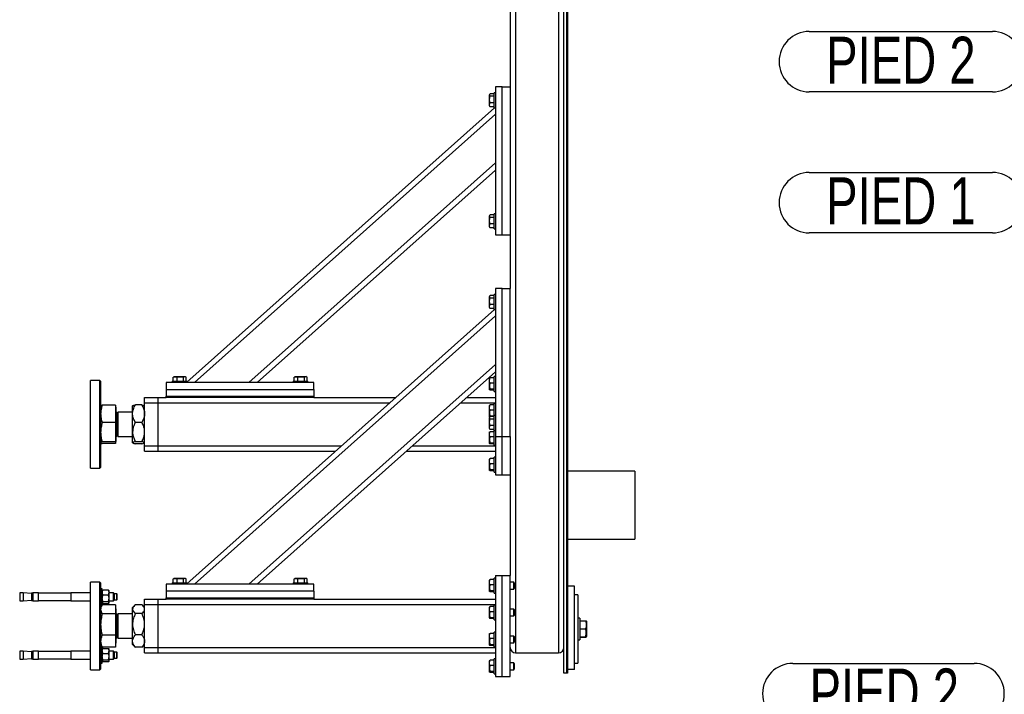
# Model space of a CAD drawing. Header units: millimetres. Extents: x 5 to 589, y 5 to 415.
# Tile 3 of 74: x 192 to 265, y 51 to 101. Entities that reach past the tile are written whole.
import ezdxf

# ---------------------------------------------------------------- set-up
doc = ezdxf.new("R2010")
doc.units = ezdxf.units.MM
doc.layers.add('COTES', color=1, linetype='Continuous')
doc.layers.add('NOTES', color=6, linetype='Continuous')
doc.layers.add('TRAIT-FORT', color=4, linetype='Continuous', lineweight=25)
doc.styles.add('SLDTEXTSTYLE0', font='TXT', dxfattribs={"width": 0.75})
doc.dimstyles.new('SLDDIMSTYLE3', dxfattribs={"dimtxt": 3, "dimasz": 2, "dimexe": 0, "dimexo": 0.0625, "dimgap": 0.75, "dimtad": 1, "dimdec": 0, "dimlfac": 20, "dimrnd": 1e-09, "dimzin": 12, "dimdsep": 46, "dimtxsty": 'SLDTEXTSTYLE0', "dimsah": 1, "dimcen": 0.09, "dimadec": 0, "dimazin": 3, "dimtfac": 1, "dimtdec": 0, "dimtmove": 0, "dimatfit": 0, "dimfxl": 1, "dimfrac": 2, "dimtolj": 1, "dimtzin": 12, "dimarcsym": 0})

# ---------------------------------------------------------------- blocks, each defined once
blk = doc.blocks.new('_D_24')
at = {"layer": 'COTES', "color": 1, "transparency": 16777216}
for p, q in [((272.221, 52.804), (272.221, 43.064)), ((271.221, 51.304), (271.221, 43.064)), ((271.221, 44.064), (262.54, 44.064)), ((272.221, 44.064), (271.221, 44.064)), ((272.221, 44.064), (275.221, 44.064))]:
    blk.add_line(p, q, dxfattribs=at)
for points in [[(271.221, 44.064), (269.221, 44.564), (269.221, 43.564)], [(272.221, 44.064), (274.221, 43.564), (274.221, 44.564)]]:
    blk.add_solid(points, dxfattribs=at)
at = {"layer": 'COTES', "color": 1, "transparency": 16777216, "insert": (262.54, 47.931), "char_height": 3, "attachment_point": 1, "style": 'SLDTEXTSTYLE0'}
blk.add_mtext('20', dxfattribs=at)
blk = doc.blocks.new('SW_NOTE_6')
at = {"layer": 'NOTES', "color": 0}
for p, q in [((-15.736, 2.248), (-2.248, 2.248)), ((-2.248, -2.248), (-15.736, -2.248))]:
    blk.add_line(p, q, dxfattribs=at)
for centre, start, end in [((-15.736, 0), 90, 270), ((-2.248, 0), 270, 90)]:
    blk.add_arc(centre, 2.248, start, end, dxfattribs=at)
at = {"layer": 'NOTES', "color": 0, "insert": (-8.929, 1.866), "char_height": 3.5, "attachment_point": 2, "style": 'SLDTEXTSTYLE0'}
blk.add_mtext('PIED 2', dxfattribs=at)
blk = doc.blocks.new('SW_NOTE_7')
at = {"layer": 'NOTES', "color": 0}
for p, q in [((-15.872, 2.248), (-2.248, 2.248)), ((-2.248, -2.248), (-15.872, -2.248))]:
    blk.add_line(p, q, dxfattribs=at)
for centre, start, end in [((-15.872, 0), 90, 270), ((-2.248, 0), 270, 90)]:
    blk.add_arc(centre, 2.248, start, end, dxfattribs=at)
at = {"layer": 'NOTES', "color": 0, "insert": (-9.057, 1.856), "char_height": 3.5, "attachment_point": 2, "style": 'SLDTEXTSTYLE0'}
blk.add_mtext('PIED 2', dxfattribs=at)
blk = doc.blocks.new('SW_NOTE_12')
at = {"layer": 'NOTES', "color": 0}
for p, q in [((-15.872, 2.248), (-2.248, 2.248)), ((-2.248, -2.248), (-15.872, -2.248))]:
    blk.add_line(p, q, dxfattribs=at)
for centre, start, end in [((-15.872, 0), 90, 270), ((-2.248, 0), 270, 90)]:
    blk.add_arc(centre, 2.248, start, end, dxfattribs=at)
at = {"layer": 'NOTES', "color": 0, "insert": (-9.057, 1.884), "char_height": 3.5, "attachment_point": 2, "style": 'SLDTEXTSTYLE0'}
blk.add_mtext('PIED 1', dxfattribs=at)

msp = doc.modelspace()

# ---------------------------------------------------------------- linework, layer by layer
at = {"layer": 'TRAIT-FORT', "color": 4, "linetype": 'Continuous', "lineweight": 25}
for p, q in [((232.558, 52.304), (232.558, 106.804)), ((232.758, 106.804), (232.758, 52.304)), ((232.833, 106.804), (232.833, 52.304)), ((228.958, 105.804), (228.958, 53.804)), ((232.158, 105.804), (232.158, 53.804)), ((228.558, 102.054), (228.558, 80.904)), ((227.042, 95.366), (227.008, 95.307)), ((227.008, 94.5), (227.008, 95.307)), ((227.358, 95.391), (227.059, 95.391)), ((227.458, 95.454), (227.358, 95.454)), ((227.358, 94.354), (227.358, 95.454)), ((227.958, 95.904), (227.458, 95.904)), ((227.458, 95.904), (227.458, 84.904)), ((227.958, 95.904), (228.558, 95.904)), ((227.958, 84.904), (227.958, 95.904)), ((227.358, 95.2), (227.059, 95.2)), ((227.358, 94.713), (227.059, 94.713)), ((204.508, 73.948), (227.402, 94.354)), ((205.06, 73.904), (227.458, 93.868)), ((227.008, 94.5), (227.042, 94.441)), ((227.059, 94.417), (227.044, 94.442)), ((227.358, 94.417), (227.059, 94.417)), ((227.358, 94.354), (227.458, 94.354)), ((209.118, 73.904), (227.458, 90.251)), ((209.719, 73.904), (227.458, 89.715)), ((227.042, 86.366), (227.008, 86.307)), ((227.008, 85.5), (227.008, 86.307)), ((227.358, 86.391), (227.059, 86.391)), ((227.358, 86.2), (227.059, 86.2)), ((227.458, 86.454), (227.358, 86.454)), ((227.358, 85.354), (227.358, 86.454)), ((227.008, 85.5), (227.042, 85.441)), ((227.059, 85.417), (227.044, 85.442)), ((227.358, 85.713), (227.059, 85.713)), ((227.358, 85.417), (227.059, 85.417)), ((227.358, 85.354), (227.458, 85.354)), ((227.458, 84.904), (227.958, 84.904)), ((227.958, 84.904), (228.558, 84.904)), ((227.958, 80.904), (227.458, 80.904)), ((227.458, 80.904), (227.458, 69.904)), ((227.958, 69.904), (227.958, 80.904)), ((227.958, 80.904), (228.558, 80.904)), ((228.558, 69.904), (228.558, 80.904)), ((227.042, 80.366), (227.008, 80.307)), ((227.008, 79.5), (227.008, 80.307)), ((227.358, 80.391), (227.059, 80.391)), ((227.358, 80.2), (227.059, 80.2)), ((227.458, 80.454), (227.358, 80.454)), ((227.358, 79.354), (227.358, 80.454)), ((204.508, 58.948), (227.402, 79.354)), ((227.008, 79.5), (227.042, 79.441)), ((227.059, 79.417), (227.044, 79.442)), ((227.358, 79.713), (227.059, 79.713)), ((227.358, 79.417), (227.059, 79.417)), ((227.358, 79.354), (227.458, 79.354)), ((205.06, 58.904), (227.458, 78.868)), ((209.118, 58.904), (227.458, 75.251)), ((198.033, 74.054), (197.333, 74.054)), ((197.333, 67.554), (197.333, 74.054)), ((198.083, 74.004), (198.033, 74.054)), ((198.033, 67.554), (198.033, 74.054)), ((198.083, 74.004), (198.083, 67.604)), ((203.408, 74.004), (203.408, 73.904)), ((203.408, 74.004), (204.508, 74.004)), ((203.471, 74.303), (203.497, 74.318)), ((203.471, 74.004), (203.471, 74.303)), ((203.555, 74.354), (203.496, 74.32)), ((203.555, 74.354), (204.362, 74.354)), ((203.767, 74.004), (203.767, 74.303)), ((204.254, 74.004), (204.254, 74.303)), ((204.421, 74.32), (204.362, 74.354)), ((204.445, 74.004), (204.445, 74.303)), ((204.508, 73.904), (204.508, 74.004)), ((209.719, 58.904), (227.458, 74.715)), ((212.408, 74.004), (212.408, 73.904)), ((212.408, 74.004), (213.508, 74.004)), ((212.471, 74.303), (212.497, 74.318)), ((212.471, 74.004), (212.471, 74.303)), ((212.555, 74.354), (212.496, 74.32)), ((212.555, 74.354), (213.362, 74.354)), ((212.767, 74.004), (212.767, 74.303)), ((213.254, 74.004), (213.254, 74.303)), ((213.421, 74.32), (213.362, 74.354)), ((213.445, 74.004), (213.445, 74.303)), ((213.508, 73.904), (213.508, 74.004)), ((227.023, 74.232), (227.008, 74.207)), ((227.008, 73.4), (227.008, 74.207)), ((227.358, 74.256), (227.059, 74.256)), ((227.458, 74.354), (227.358, 74.354)), ((227.358, 74.312), (227.358, 74.354)), ((227.358, 73.254), (227.358, 74.312)), ((202.958, 73.904), (202.958, 73.404)), ((213.958, 73.904), (202.958, 73.904)), ((202.958, 73.404), (213.958, 73.404)), ((202.958, 73.404), (202.958, 72.904)), ((213.958, 73.404), (213.958, 73.904)), ((213.958, 73.404), (213.958, 72.904)), ((227.008, 73.4), (227.023, 73.375)), ((227.358, 73.864), (227.059, 73.864)), ((227.358, 73.412), (227.059, 73.412)), ((227.358, 73.352), (227.059, 73.352)), ((201.358, 72.804), (202.358, 72.804)), ((201.358, 72.404), (201.358, 72.804)), ((202.358, 72.804), (202.958, 72.804)), ((202.358, 72.404), (202.358, 72.804)), ((202.958, 72.904), (213.958, 72.904)), ((202.958, 72.804), (202.958, 72.904)), ((213.958, 72.804), (202.958, 72.804)), ((213.958, 72.904), (213.958, 72.804)), ((213.958, 72.804), (220.054, 72.804)), ((225.314, 72.804), (227.458, 72.804)), ((227.358, 73.254), (227.458, 73.254)), ((198.088, 72.186), (198.083, 72.179)), ((199.198, 72.238), (198.206, 72.238)), ((199.198, 72.238), (199.198, 70.932)), ((199.208, 72.081), (199.198, 72.081)), ((199.208, 72.081), (199.208, 71.53)), ((200.466, 72.186), (200.458, 72.179)), ((200.458, 71.599), (200.458, 72.179)), ((201.146, 72.246), (200.671, 72.246)), ((201.358, 72.179), (201.352, 72.185)), ((201.358, 72.404), (202.358, 72.404)), ((201.358, 69.204), (201.358, 72.404)), ((202.358, 69.204), (202.358, 72.404)), ((202.358, 72.404), (219.605, 72.404)), ((224.865, 72.404), (227.458, 72.404)), ((227.023, 72.232), (227.008, 72.207)), ((227.008, 71.4), (227.008, 72.207)), ((227.358, 72.256), (227.059, 72.256)), ((227.358, 71.864), (227.059, 71.864)), ((227.458, 72.354), (227.358, 72.354)), ((227.358, 72.312), (227.358, 72.354)), ((227.358, 71.454), (227.358, 72.312)), ((199.208, 71.53), (199.208, 69.526)), ((199.367, 71.595), (199.258, 71.704)), ((199.258, 71.704), (199.258, 70.063)), ((200.458, 71.704), (199.367, 71.704)), ((199.367, 71.704), (199.367, 71.315)), ((199.367, 71.315), (199.367, 69.904)), ((200.458, 70.23), (200.458, 71.599)), ((227.008, 71.4), (227.023, 71.375)), ((227.042, 71.366), (227.008, 71.307)), ((227.008, 70.5), (227.008, 71.307)), ((227.358, 71.412), (227.059, 71.412)), ((227.358, 71.391), (227.059, 71.391)), ((227.358, 71.2), (227.059, 71.2)), ((227.458, 71.454), (227.358, 71.454)), ((227.358, 70.354), (227.358, 71.454)), ((199.198, 70.932), (198.206, 70.932)), ((199.198, 70.932), (199.198, 69.497)), ((201.146, 70.951), (200.671, 70.951)), ((227.008, 70.5), (227.042, 70.441)), ((227.059, 70.417), (227.044, 70.442)), ((227.358, 70.713), (227.059, 70.713)), ((227.358, 70.417), (227.059, 70.417)), ((227.358, 70.354), (227.458, 70.354)), ((227.358, 70.312), (227.358, 70.354)), ((199.258, 70.063), (199.258, 69.904)), ((199.258, 69.904), (199.367, 70.012)), ((199.367, 69.904), (200.458, 69.904)), ((200.458, 69.435), (200.458, 70.23)), ((227.023, 70.232), (227.008, 70.207)), ((227.008, 69.4), (227.008, 70.207)), ((227.358, 70.256), (227.059, 70.256)), ((227.358, 69.864), (227.059, 69.864)), ((227.358, 69.254), (227.358, 70.312)), ((227.458, 69.904), (227.458, 67.054)), ((227.458, 69.904), (227.958, 69.904)), ((227.958, 69.904), (228.558, 69.904)), ((227.958, 67.054), (227.958, 69.904)), ((228.558, 69.904), (228.558, 59.554)), ((198.083, 69.429), (198.088, 69.421)), ((199.198, 69.497), (198.206, 69.497)), ((199.198, 69.369), (198.206, 69.369)), ((199.198, 69.526), (199.208, 69.526)), ((199.198, 69.497), (199.198, 69.369)), ((200.458, 69.429), (200.458, 69.435)), ((200.458, 69.429), (200.466, 69.421)), ((201.146, 69.508), (200.671, 69.508)), ((201.146, 69.361), (200.671, 69.361)), ((201.352, 69.422), (201.358, 69.429)), ((201.358, 68.804), (201.358, 69.204)), ((201.358, 69.204), (202.358, 69.204)), ((202.358, 68.804), (202.358, 69.204)), ((202.358, 69.204), (216.015, 69.204)), ((221.275, 69.204), (227.458, 69.204)), ((227.008, 69.4), (227.023, 69.375)), ((227.358, 69.412), (227.059, 69.412)), ((227.358, 69.352), (227.059, 69.352)), ((227.358, 69.254), (227.458, 69.254)), ((201.358, 68.804), (202.358, 68.804)), ((202.358, 68.804), (215.566, 68.804)), ((220.826, 68.804), (227.458, 68.804)), ((227.023, 68.232), (227.008, 68.207)), ((227.008, 67.4), (227.008, 68.207)), ((227.358, 68.256), (227.059, 68.256)), ((227.458, 68.354), (227.358, 68.354)), ((227.358, 68.312), (227.358, 68.354)), ((227.358, 67.254), (227.358, 68.312)), ((197.333, 67.554), (198.033, 67.554)), ((198.033, 67.554), (198.083, 67.604)), ((227.358, 67.864), (227.059, 67.864)), ((227.358, 67.412), (227.059, 67.412)), ((227.008, 67.4), (227.023, 67.375)), ((227.358, 67.352), (227.059, 67.352)), ((227.358, 67.254), (227.458, 67.254)), ((227.458, 67.054), (227.958, 67.054)), ((227.958, 67.054), (228.558, 67.054)), ((237.833, 67.331), (232.833, 67.331)), ((237.833, 67.331), (237.833, 62.252)), ((232.833, 62.252), (237.833, 62.252)), ((203.555, 59.354), (203.496, 59.32)), ((203.555, 59.354), (204.362, 59.354)), ((204.421, 59.32), (204.362, 59.354)), ((212.555, 59.354), (212.496, 59.32)), ((212.555, 59.354), (213.362, 59.354)), ((213.421, 59.32), (213.362, 59.354)), ((227.458, 59.354), (227.358, 59.354)), ((227.358, 59.312), (227.358, 59.354)), ((227.458, 59.554), (227.958, 59.554)), ((227.458, 59.554), (227.458, 52.054)), ((227.958, 52.054), (227.958, 59.554)), ((227.958, 59.554), (228.558, 59.554)), ((228.558, 52.054), (228.558, 59.554)), ((198.033, 59.054), (197.333, 59.054)), ((197.333, 52.554), (197.333, 59.054)), ((198.083, 59.004), (198.033, 59.054)), ((198.033, 55.804), (198.033, 59.054)), ((198.083, 59.004), (198.083, 55.804)), ((202.958, 58.904), (202.958, 58.404)), ((213.958, 58.904), (202.958, 58.904)), ((203.408, 59.004), (203.408, 58.904)), ((203.408, 59.004), (204.508, 59.004)), ((203.471, 59.303), (203.497, 59.318)), ((203.471, 59.004), (203.471, 59.303)), ((203.767, 59.004), (203.767, 59.303)), ((204.254, 59.004), (204.254, 59.303)), ((204.445, 59.004), (204.445, 59.303)), ((204.508, 58.904), (204.508, 59.004)), ((212.408, 59.004), (212.408, 58.904)), ((212.408, 59.004), (213.508, 59.004)), ((212.471, 59.303), (212.497, 59.318)), ((212.471, 59.004), (212.471, 59.303)), ((212.767, 59.004), (212.767, 59.303)), ((213.254, 59.004), (213.254, 59.303)), ((213.445, 59.004), (213.445, 59.303)), ((213.508, 58.904), (213.508, 59.004)), ((213.958, 58.404), (213.958, 58.904)), ((227.023, 59.232), (227.008, 59.207)), ((227.008, 58.4), (227.008, 59.207)), ((227.358, 59.256), (227.059, 59.256)), ((227.358, 58.864), (227.059, 58.864)), ((227.358, 58.254), (227.358, 59.312)), ((228.823, 59.054), (228.558, 59.054)), ((228.858, 59.019), (228.823, 59.054)), ((228.823, 58.554), (228.823, 59.054)), ((228.858, 59.019), (228.858, 58.589)), ((233.333, 58.759), (232.833, 58.759)), ((233.333, 52.569), (233.333, 58.759)), ((192.315, 58.269), (192.058, 58.269)), ((192.058, 58.269), (192.058, 57.669)), ((192.933, 58.215), (192.315, 58.269)), ((192.315, 58.269), (192.315, 57.669)), ((193.043, 58.244), (192.933, 58.244)), ((192.933, 58.244), (192.933, 57.694)), ((193.448, 58.269), (193.043, 58.269)), ((193.043, 58.269), (193.043, 57.669)), ((193.448, 57.669), (193.448, 58.269)), ((195.858, 58.244), (193.448, 58.244)), ((197.333, 58.269), (195.858, 58.269)), ((195.858, 58.269), (195.858, 57.669)), ((198.208, 58.569), (198.083, 58.569)), ((198.208, 57.388), (198.208, 58.569)), ((198.219, 58.434), (198.208, 58.419)), ((198.658, 58.47), (198.258, 58.47)), ((198.658, 58.1), (198.258, 58.1)), ((198.708, 58.419), (198.698, 58.434)), ((198.708, 58.285), (198.708, 58.419)), ((198.708, 57.849), (198.708, 58.285)), ((199.033, 58.269), (198.708, 58.269)), ((199.108, 58.194), (199.033, 58.269)), ((199.033, 57.669), (199.033, 58.269)), ((199.283, 58.194), (199.108, 58.194)), ((199.108, 57.744), (199.108, 58.194)), ((199.308, 58.169), (199.283, 58.194)), ((199.283, 57.744), (199.283, 58.194)), ((199.308, 57.769), (199.308, 58.169)), ((213.958, 58.404), (202.958, 58.404)), ((202.958, 58.404), (202.958, 57.904)), ((202.958, 57.904), (213.958, 57.904)), ((202.958, 57.804), (202.958, 57.904)), ((213.958, 58.404), (213.958, 57.904)), ((213.958, 57.904), (213.958, 57.804)), ((227.008, 58.4), (227.023, 58.375)), ((227.358, 58.412), (227.059, 58.412)), ((227.358, 58.352), (227.059, 58.352)), ((227.358, 58.254), (227.458, 58.254)), ((228.558, 58.554), (228.823, 58.554)), ((228.823, 58.554), (228.858, 58.589)), ((233.583, 58.124), (233.333, 58.124)), ((233.583, 58.124), (233.583, 53.045)), ((192.058, 57.669), (192.315, 57.669)), ((192.315, 57.669), (192.933, 57.723)), ((192.933, 57.694), (193.043, 57.694)), ((193.043, 57.669), (193.448, 57.669)), ((193.448, 57.694), (195.858, 57.694)), ((195.858, 57.669), (197.333, 57.669)), ((198.083, 57.369), (198.208, 57.369)), ((198.17, 57.328), (198.083, 57.179)), ((198.208, 57.519), (198.219, 57.504)), ((198.208, 57.369), (198.208, 57.388)), ((199.198, 57.386), (198.208, 57.386)), ((198.658, 57.599), (198.258, 57.599)), ((198.258, 57.468), (198.658, 57.468)), ((198.698, 57.504), (198.708, 57.519)), ((198.708, 57.533), (198.708, 57.849)), ((198.708, 57.669), (199.033, 57.669)), ((198.708, 57.519), (198.708, 57.533)), ((199.033, 57.669), (199.108, 57.744)), ((199.108, 57.744), (199.283, 57.744)), ((199.198, 57.386), (199.198, 56.706)), ((199.283, 57.744), (199.308, 57.769)), ((200.597, 57.317), (200.458, 57.179)), ((200.458, 57.053), (200.458, 57.179)), ((201.146, 57.384), (200.671, 57.384)), ((201.358, 57.179), (201.22, 57.317)), ((201.358, 57.804), (202.358, 57.804)), ((201.358, 57.404), (201.358, 57.804)), ((201.358, 57.404), (202.358, 57.404)), ((201.358, 54.204), (201.358, 57.404)), ((202.358, 57.404), (202.358, 57.804)), ((202.358, 57.804), (202.958, 57.804)), ((202.358, 54.204), (202.358, 57.404)), ((202.358, 57.404), (227.458, 57.404)), ((213.958, 57.804), (202.958, 57.804)), ((213.958, 57.804), (227.458, 57.804)), ((227.023, 57.232), (227.008, 57.207)), ((227.008, 56.4), (227.008, 57.207)), ((227.358, 57.256), (227.059, 57.256)), ((227.458, 57.354), (227.358, 57.354)), ((227.358, 57.312), (227.358, 57.354)), ((227.358, 56.254), (227.358, 57.312)), ((199.198, 56.706), (198.206, 56.706)), ((199.208, 57.081), (199.198, 57.081)), ((199.198, 56.706), (199.198, 55.123)), ((199.208, 57.081), (199.208, 54.526)), ((199.367, 56.595), (199.258, 56.704)), ((199.258, 56.704), (199.258, 56.315)), ((200.458, 56.704), (199.367, 56.704)), ((199.367, 56.704), (199.367, 54.904)), ((200.458, 55.931), (200.458, 57.053)), ((201.146, 56.722), (200.671, 56.722)), ((227.358, 56.864), (227.059, 56.864)), ((228.823, 57.054), (228.558, 57.054)), ((228.558, 56.554), (228.823, 56.554)), ((228.858, 57.019), (228.823, 57.054)), ((228.823, 56.554), (228.823, 57.054)), ((228.823, 56.554), (228.858, 56.589)), ((228.858, 57.019), (228.858, 56.589)), ((198.033, 52.554), (198.033, 55.804)), ((198.083, 55.804), (198.083, 52.604)), ((199.258, 56.315), (199.258, 54.904)), ((200.458, 54.682), (200.458, 55.931)), ((227.008, 56.4), (227.023, 56.375)), ((227.358, 56.412), (227.059, 56.412)), ((227.358, 56.352), (227.059, 56.352)), ((227.358, 56.254), (227.458, 56.254)), ((233.733, 56.385), (233.583, 56.385)), ((233.733, 56.385), (233.733, 55.585)), ((233.733, 56.187), (234.163, 56.187)), ((234.233, 56.155), (234.216, 56.186)), ((234.233, 56.155), (234.233, 55.303)), ((199.198, 55.123), (198.206, 55.123)), ((199.198, 55.123), (199.198, 54.221)), ((199.258, 54.904), (199.367, 55.012)), ((201.146, 55.141), (200.671, 55.141)), ((227.023, 55.232), (227.008, 55.207)), ((227.008, 54.4), (227.008, 55.207)), ((227.358, 55.256), (227.059, 55.256)), ((227.458, 55.354), (227.358, 55.354)), ((227.358, 55.312), (227.358, 55.354)), ((227.358, 54.254), (227.358, 55.312)), ((228.823, 55.054), (228.558, 55.054)), ((228.858, 55.019), (228.823, 55.054)), ((228.823, 54.554), (228.823, 55.054)), ((228.858, 55.019), (228.858, 54.589)), ((233.733, 55.589), (234.163, 55.589)), ((233.733, 55.585), (233.733, 54.785)), ((233.733, 54.987), (234.163, 54.987)), ((233.733, 54.982), (234.163, 54.982)), ((234.216, 54.984), (234.233, 55.015)), ((234.233, 55.303), (234.233, 55.015)), ((198.083, 54.429), (198.17, 54.279)), ((198.197, 54.239), (198.083, 54.239)), ((198.206, 54.221), (198.174, 54.282)), ((199.198, 54.221), (198.206, 54.221)), ((198.208, 53.039), (198.208, 54.221)), ((199.198, 54.526), (199.208, 54.526)), ((199.367, 54.904), (200.458, 54.904)), ((200.458, 54.429), (200.458, 54.682)), ((200.458, 54.429), (200.597, 54.29)), ((200.596, 54.291), (200.671, 54.223)), ((201.146, 54.223), (200.671, 54.223)), ((201.146, 54.223), (201.221, 54.291)), ((201.22, 54.29), (201.358, 54.429)), ((227.008, 54.4), (227.023, 54.375)), ((227.358, 54.864), (227.059, 54.864)), ((227.358, 54.412), (227.059, 54.412)), ((227.358, 54.352), (227.059, 54.352)), ((227.358, 54.254), (227.458, 54.254)), ((228.558, 54.554), (228.823, 54.554)), ((228.823, 54.554), (228.858, 54.589)), ((233.583, 54.785), (233.733, 54.785)), ((192.315, 53.939), (192.058, 53.939)), ((192.058, 53.939), (192.058, 53.348)), ((192.933, 53.884), (192.315, 53.939)), ((192.315, 53.939), (192.315, 53.348)), ((193.043, 53.914), (192.933, 53.914)), ((192.933, 53.914), (192.933, 53.372)), ((193.448, 53.939), (193.043, 53.939)), ((193.043, 53.939), (193.043, 53.348)), ((193.448, 53.348), (193.448, 53.939)), ((195.858, 53.914), (193.448, 53.914)), ((197.333, 53.939), (195.858, 53.939)), ((195.858, 53.939), (195.858, 53.348)), ((198.219, 54.104), (198.208, 54.089)), ((198.258, 54.14), (198.658, 54.14)), ((198.258, 53.77), (198.658, 53.77)), ((198.708, 54.089), (198.698, 54.104)), ((198.708, 53.955), (198.708, 54.089)), ((198.708, 53.519), (198.708, 53.955)), ((199.033, 53.939), (198.708, 53.939)), ((198.708, 53.203), (198.708, 53.519)), ((199.108, 53.864), (199.033, 53.939)), ((199.033, 53.348), (199.033, 53.939)), ((199.283, 53.864), (199.108, 53.864)), ((199.108, 53.414), (199.108, 53.864)), ((199.308, 53.839), (199.283, 53.864)), ((199.283, 53.414), (199.283, 53.864)), ((199.308, 53.439), (199.308, 53.839)), ((201.358, 54.204), (202.358, 54.204)), ((201.358, 53.804), (201.358, 54.204)), ((201.358, 53.804), (202.358, 53.804)), ((202.358, 54.204), (227.458, 54.204)), ((202.358, 53.804), (202.358, 54.204)), ((202.358, 53.804), (227.458, 53.804)), ((228.558, 54.154), (228.562, 54.154)), ((228.958, 53.804), (232.158, 53.804)), ((192.058, 53.348), (192.058, 53.339)), ((192.058, 53.339), (192.315, 53.339)), ((192.315, 53.339), (192.933, 53.393)), ((192.315, 53.348), (192.315, 53.339)), ((192.933, 53.372), (192.933, 53.364)), ((192.933, 53.364), (193.043, 53.364)), ((193.043, 53.348), (193.043, 53.339)), ((193.043, 53.339), (193.448, 53.339)), ((193.448, 53.364), (195.858, 53.364)), ((193.448, 53.339), (193.448, 53.348)), ((195.858, 53.348), (195.858, 53.339)), ((195.858, 53.339), (197.333, 53.339)), ((198.083, 53.039), (198.208, 53.039)), ((198.208, 53.189), (198.219, 53.173)), ((198.658, 53.269), (198.258, 53.269)), ((198.658, 53.137), (198.258, 53.137)), ((198.698, 53.173), (198.708, 53.189)), ((198.708, 53.339), (199.033, 53.339)), ((198.708, 53.189), (198.708, 53.203)), ((199.033, 53.339), (199.108, 53.414)), ((199.033, 53.339), (199.033, 53.348)), ((199.108, 53.414), (199.283, 53.414)), ((199.283, 53.414), (199.308, 53.439)), ((227.023, 53.232), (227.008, 53.207)), ((227.008, 52.4), (227.008, 53.207)), ((227.358, 53.256), (227.059, 53.256)), ((227.358, 52.864), (227.059, 52.864)), ((227.458, 53.354), (227.358, 53.354)), ((227.358, 53.312), (227.358, 53.354)), ((227.358, 52.254), (227.358, 53.312)), ((228.823, 53.054), (228.558, 53.054)), ((228.858, 53.019), (228.823, 53.054)), ((228.823, 52.554), (228.823, 53.054)), ((228.858, 53.019), (228.858, 52.589)), ((233.333, 53.045), (233.583, 53.045)), ((197.333, 52.554), (198.033, 52.554)), ((198.033, 52.554), (198.083, 52.604)), ((227.008, 52.4), (227.023, 52.375)), ((227.358, 52.412), (227.059, 52.412)), ((227.358, 52.352), (227.059, 52.352)), ((227.358, 52.254), (227.458, 52.254)), ((227.458, 52.054), (227.958, 52.054)), ((227.958, 52.054), (228.558, 52.054)), ((228.558, 52.554), (228.823, 52.554)), ((228.823, 52.554), (228.858, 52.589)), ((232.758, 52.304), (232.558, 52.304)), ((232.833, 52.304), (232.758, 52.304)), ((233.333, 52.569), (232.833, 52.569))]:
    msp.add_line(p, q, dxfattribs=at)
for centre, radius, start, end in [((199.258, 71.754), 0.05, 180, 270), ((199.258, 69.854), 0.05, 90, 180), ((199.258, 56.754), 0.05, 180, 270), ((199.258, 54.854), 0.05, 90, 180), ((228.958, 54.204), 0.4, 180, 270), ((232.158, 54.204), 0.4, 270, 0)]:
    msp.add_arc(centre, radius, start, end, dxfattribs=at)
for points, knots in [([(227.059, 95.391), (227.048, 95.374), (227.026, 95.34), (227.017, 95.291), (227.029, 95.243), (227.049, 95.214), (227.059, 95.2)], [0, 0, 0, 0, 0.264605, 0.534948, 0.765343, 1, 1, 1, 1]), ([(227.059, 94.713), (227.043, 94.775), (227.018, 94.877), (227.021, 95.026), (227.038, 95.126), (227.054, 95.183), (227.059, 95.2)], [0, 0, 0, 0, 0.385549, 0.637642, 0.896546, 1, 1, 1, 1]), ([(227.059, 94.417), (227.048, 94.442), (227.026, 94.494), (227.017, 94.571), (227.029, 94.645), (227.049, 94.69), (227.059, 94.713)], [0, 0, 0, 0, 0.264605, 0.534948, 0.765343, 1, 1, 1, 1]), ([(227.059, 85.713), (227.043, 85.775), (227.018, 85.877), (227.021, 86.026), (227.038, 86.126), (227.054, 86.183), (227.059, 86.2)], [0, 0, 0, 0, 0.385549, 0.637642, 0.896546, 1, 1, 1, 1]), ([(227.059, 86.391), (227.048, 86.374), (227.026, 86.34), (227.017, 86.291), (227.029, 86.243), (227.049, 86.214), (227.059, 86.2)], [0, 0, 0, 0, 0.264605, 0.534948, 0.765343, 1, 1, 1, 1]), ([(227.059, 85.417), (227.048, 85.442), (227.026, 85.494), (227.017, 85.571), (227.029, 85.645), (227.049, 85.69), (227.059, 85.713)], [0, 0, 0, 0, 0.264605, 0.534948, 0.765343, 1, 1, 1, 1]), ([(227.059, 79.713), (227.043, 79.775), (227.018, 79.877), (227.021, 80.026), (227.038, 80.126), (227.054, 80.183), (227.059, 80.2)], [0, 0, 0, 0, 0.385549, 0.637642, 0.896546, 1, 1, 1, 1]), ([(227.059, 80.391), (227.048, 80.374), (227.026, 80.34), (227.017, 80.291), (227.029, 80.243), (227.049, 80.214), (227.059, 80.2)], [0, 0, 0, 0, 0.264605, 0.534948, 0.765343, 1, 1, 1, 1]), ([(227.059, 79.417), (227.048, 79.442), (227.026, 79.494), (227.017, 79.571), (227.029, 79.645), (227.049, 79.69), (227.059, 79.713)], [0, 0, 0, 0, 0.264605, 0.534948, 0.765343, 1, 1, 1, 1]), ([(203.471, 74.303), (203.497, 74.314), (203.549, 74.337), (203.626, 74.345), (203.7, 74.333), (203.745, 74.313), (203.767, 74.303)], [0, 0, 0, 0, 0.264605, 0.534948, 0.765343, 1, 1, 1, 1]), ([(203.767, 74.303), (203.829, 74.319), (203.932, 74.344), (204.081, 74.341), (204.18, 74.324), (204.238, 74.308), (204.254, 74.303)], [0, 0, 0, 0, 0.385549, 0.637642, 0.896546, 1, 1, 1, 1]), ([(204.445, 74.303), (204.429, 74.314), (204.395, 74.337), (204.346, 74.345), (204.298, 74.333), (204.269, 74.313), (204.254, 74.303)], [0, 0, 0, 0, 0.2646049, 0.5349477, 0.7653431, 1, 1, 1, 1]), ([(212.471, 74.303), (212.497, 74.314), (212.549, 74.337), (212.626, 74.345), (212.7, 74.333), (212.745, 74.313), (212.767, 74.303)], [0, 0, 0, 0, 0.264605, 0.534948, 0.765343, 1, 1, 1, 1]), ([(212.767, 74.303), (212.829, 74.319), (212.932, 74.344), (213.081, 74.341), (213.18, 74.324), (213.238, 74.308), (213.254, 74.303)], [0, 0, 0, 0, 0.385549, 0.637642, 0.896546, 1, 1, 1, 1]), ([(213.445, 74.303), (213.429, 74.314), (213.395, 74.337), (213.346, 74.345), (213.298, 74.333), (213.269, 74.313), (213.254, 74.303)], [0, 0, 0, 0, 0.264605, 0.534948, 0.765343, 1, 1, 1, 1]), ([(227.059, 73.864), (227.048, 73.898), (227.026, 73.967), (227.017, 74.069), (227.029, 74.166), (227.049, 74.226), (227.059, 74.256)], [0, 0, 0, 0, 0.264605, 0.534948, 0.765343, 1, 1, 1, 1]), ([(227.024, 74.232), (227.024, 74.232), (227.024, 74.238), (227.039, 74.246), (227.054, 74.254), (227.059, 74.256)], [0, 0, 0, 0, 0.082237, 0.737977, 1, 1, 1, 1]), ([(227.059, 73.352), (227.043, 73.359), (227.018, 73.372), (227.021, 73.391), (227.038, 73.403), (227.054, 73.41), (227.059, 73.412)], [0, 0, 0, 0, 0.385549, 0.637642, 0.896546, 1, 1, 1, 1]), ([(227.059, 73.864), (227.048, 73.825), (227.026, 73.746), (227.017, 73.628), (227.029, 73.516), (227.049, 73.447), (227.059, 73.412)], [0, 0, 0, 0, 0.264605, 0.534948, 0.765343, 1, 1, 1, 1]), ([(198.206, 72.238), (198.173, 72.132), (198.123, 71.972), (198.089, 71.753), (198.085, 71.641), (198.083, 71.585)], [0, 0, 0, 0, 0.495251, 0.746818, 1, 1, 1, 1]), ([(198.093, 72.183), (198.098, 72.191), (198.11, 72.21), (198.171, 72.228), (198.206, 72.238)], [0, 0, 0, 0, 0.413185, 1, 1, 1, 1]), ([(200.458, 71.599), (200.461, 71.655), (200.468, 71.769), (200.515, 71.934), (200.583, 72.095), (200.642, 72.196), (200.671, 72.246)], [0, 0, 0, 0, 0.249578, 0.504364, 0.751047, 1, 1, 1, 1]), ([(200.468, 72.185), (200.47, 72.187), (200.475, 72.196), (200.516, 72.211), (200.582, 72.229), (200.642, 72.241), (200.671, 72.246)], [0, 0, 0, 0, 0.11183, 0.413385, 0.705349, 1, 1, 1, 1]), ([(201.146, 72.246), (201.196, 72.158), (201.271, 72.023), (201.333, 71.831), (201.356, 71.704), (201.358, 71.626), (201.358, 71.599)], [0, 0, 0, 0, 0.432046, 0.65435, 0.879654, 1, 1, 1, 1]), ([(201.146, 72.246), (201.195, 72.236), (201.271, 72.221), (201.332, 72.2), (201.345, 72.189), (201.351, 72.185)], [0, 0, 0, 0, 0.5112987, 0.7743814, 1, 1, 1, 1]), ([(227.059, 71.864), (227.048, 71.898), (227.026, 71.967), (227.017, 72.069), (227.029, 72.166), (227.049, 72.226), (227.059, 72.256)], [0, 0, 0, 0, 0.264605, 0.534948, 0.765343, 1, 1, 1, 1]), ([(227.059, 71.864), (227.048, 71.825), (227.026, 71.746), (227.017, 71.628), (227.029, 71.516), (227.049, 71.447), (227.059, 71.412)], [0, 0, 0, 0, 0.264605, 0.534948, 0.765343, 1, 1, 1, 1]), ([(227.024, 72.232), (227.024, 72.232), (227.024, 72.238), (227.039, 72.246), (227.054, 72.254), (227.059, 72.256)], [0, 0, 0, 0, 0.082237, 0.737977, 1, 1, 1, 1]), ([(198.083, 71.585), (198.09, 71.476), (198.102, 71.254), (198.171, 71.04), (198.206, 70.932)], [0, 0, 0, 0, 0.494511, 1, 1, 1, 1]), ([(200.671, 70.951), (200.621, 71.04), (200.545, 71.174), (200.484, 71.366), (200.461, 71.494), (200.459, 71.572), (200.458, 71.599)], [0, 0, 0, 0, 0.432046, 0.65435, 0.879654, 1, 1, 1, 1]), ([(201.358, 71.599), (201.355, 71.542), (201.349, 71.429), (201.302, 71.263), (201.234, 71.103), (201.175, 71.002), (201.146, 70.951)], [0, 0, 0, 0, 0.249578, 0.504364, 0.751047, 1, 1, 1, 1]), ([(227.041, 71.363), (227.034, 71.367), (227.017, 71.376), (227.021, 71.391), (227.038, 71.403), (227.054, 71.41), (227.059, 71.412)], [0, 0, 0, 0, 0.238057, 0.550662, 0.871713, 1, 1, 1, 1]), ([(227.059, 70.713), (227.043, 70.775), (227.018, 70.877), (227.021, 71.026), (227.038, 71.126), (227.054, 71.183), (227.059, 71.2)], [0, 0, 0, 0, 0.385549, 0.637642, 0.896546, 1, 1, 1, 1]), ([(227.059, 71.391), (227.048, 71.374), (227.026, 71.34), (227.017, 71.291), (227.029, 71.243), (227.049, 71.214), (227.059, 71.2)], [0, 0, 0, 0, 0.264605, 0.534948, 0.765343, 1, 1, 1, 1]), ([(198.206, 70.932), (198.173, 70.815), (198.123, 70.64), (198.089, 70.398), (198.085, 70.276), (198.083, 70.215)], [0, 0, 0, 0, 0.495251, 0.746818, 1, 1, 1, 1]), ([(200.671, 70.951), (200.628, 70.866), (200.549, 70.711), (200.474, 70.467), (200.464, 70.31), (200.458, 70.23)], [0, 0, 0, 0, 0.371586, 0.681601, 1, 1, 1, 1]), ([(201.358, 70.23), (201.354, 70.307), (201.344, 70.465), (201.269, 70.709), (201.189, 70.866), (201.146, 70.951)], [0, 0, 0, 0, 0.309449, 0.628417, 1, 1, 1, 1]), ([(227.059, 70.417), (227.048, 70.442), (227.026, 70.494), (227.017, 70.571), (227.029, 70.645), (227.049, 70.69), (227.059, 70.713)], [0, 0, 0, 0, 0.264605, 0.534948, 0.765343, 1, 1, 1, 1]), ([(198.083, 70.215), (198.09, 70.094), (198.102, 69.851), (198.171, 69.616), (198.206, 69.497)], [0, 0, 0, 0, 0.494511, 1, 1, 1, 1]), ([(200.458, 70.23), (200.459, 70.215), (200.46, 70.112), (200.492, 69.916), (200.575, 69.69), (200.645, 69.557), (200.671, 69.508)], [0, 0, 0, 0, 0.056824, 0.413183, 0.782596, 1, 1, 1, 1]), ([(201.146, 69.508), (201.172, 69.557), (201.24, 69.688), (201.324, 69.913), (201.357, 70.109), (201.358, 70.215), (201.358, 70.23)], [0, 0, 0, 0, 0.217408, 0.574855, 0.943175, 1, 1, 1, 1]), ([(227.059, 69.864), (227.048, 69.898), (227.026, 69.967), (227.017, 70.069), (227.029, 70.166), (227.049, 70.226), (227.059, 70.256)], [0, 0, 0, 0, 0.264605, 0.534948, 0.765343, 1, 1, 1, 1]), ([(227.059, 69.864), (227.048, 69.825), (227.026, 69.746), (227.017, 69.628), (227.029, 69.516), (227.049, 69.447), (227.059, 69.412)], [0, 0, 0, 0, 0.264605, 0.534948, 0.765343, 1, 1, 1, 1]), ([(227.024, 70.232), (227.024, 70.232), (227.024, 70.238), (227.039, 70.246), (227.054, 70.254), (227.059, 70.256)], [0, 0, 0, 0, 0.082237, 0.737977, 1, 1, 1, 1]), ([(198.206, 69.497), (198.173, 69.487), (198.123, 69.471), (198.089, 69.45), (198.085, 69.439), (198.083, 69.433)], [0, 0, 0, 0, 0.495251, 0.746818, 1, 1, 1, 1]), ([(198.093, 69.424), (198.098, 69.416), (198.11, 69.398), (198.171, 69.38), (198.206, 69.369)], [0, 0, 0, 0, 0.4131855, 1, 1, 1, 1]), ([(200.671, 69.508), (200.621, 69.498), (200.545, 69.483), (200.484, 69.461), (200.461, 69.446), (200.459, 69.438), (200.458, 69.435)], [0, 0, 0, 0, 0.432046, 0.65435, 0.879654, 1, 1, 1, 1]), ([(200.458, 69.435), (200.461, 69.428), (200.468, 69.415), (200.515, 69.396), (200.583, 69.378), (200.642, 69.367), (200.671, 69.361)], [0, 0, 0, 0, 0.249578, 0.504364, 0.751047, 1, 1, 1, 1]), ([(201.358, 69.435), (201.355, 69.441), (201.349, 69.454), (201.302, 69.473), (201.234, 69.491), (201.175, 69.502), (201.146, 69.508)], [0, 0, 0, 0, 0.249578, 0.504364, 0.751047, 1, 1, 1, 1]), ([(201.146, 69.361), (201.195, 69.371), (201.271, 69.386), (201.332, 69.407), (201.345, 69.418), (201.351, 69.423)], [0, 0, 0, 0, 0.5112987, 0.7743814, 1, 1, 1, 1]), ([(227.059, 69.352), (227.043, 69.359), (227.018, 69.372), (227.021, 69.391), (227.038, 69.403), (227.054, 69.41), (227.059, 69.412)], [0, 0, 0, 0, 0.385549, 0.637642, 0.896546, 1, 1, 1, 1]), ([(227.059, 67.864), (227.048, 67.898), (227.026, 67.967), (227.017, 68.069), (227.029, 68.166), (227.049, 68.226), (227.059, 68.256)], [0, 0, 0, 0, 0.264605, 0.534948, 0.765343, 1, 1, 1, 1]), ([(227.024, 68.232), (227.024, 68.232), (227.024, 68.238), (227.039, 68.246), (227.054, 68.254), (227.059, 68.256)], [0, 0, 0, 0, 0.082237, 0.737977, 1, 1, 1, 1]), ([(227.059, 67.352), (227.043, 67.359), (227.018, 67.372), (227.021, 67.391), (227.038, 67.403), (227.054, 67.41), (227.059, 67.412)], [0, 0, 0, 0, 0.385549, 0.637642, 0.896546, 1, 1, 1, 1]), ([(227.059, 67.864), (227.048, 67.825), (227.026, 67.746), (227.017, 67.628), (227.029, 67.516), (227.049, 67.447), (227.059, 67.412)], [0, 0, 0, 0, 0.264605, 0.534948, 0.765343, 1, 1, 1, 1]), ([(203.471, 59.303), (203.497, 59.314), (203.549, 59.337), (203.626, 59.345), (203.7, 59.333), (203.745, 59.313), (203.767, 59.303)], [0, 0, 0, 0, 0.264605, 0.534948, 0.765343, 1, 1, 1, 1]), ([(203.767, 59.303), (203.829, 59.319), (203.932, 59.344), (204.081, 59.341), (204.18, 59.324), (204.238, 59.308), (204.254, 59.303)], [0, 0, 0, 0, 0.385549, 0.637642, 0.896546, 1, 1, 1, 1]), ([(204.445, 59.303), (204.429, 59.314), (204.395, 59.337), (204.346, 59.345), (204.298, 59.333), (204.269, 59.313), (204.254, 59.303)], [0, 0, 0, 0, 0.2646049, 0.5349477, 0.7653431, 1, 1, 1, 1]), ([(212.471, 59.303), (212.497, 59.314), (212.549, 59.337), (212.626, 59.345), (212.7, 59.333), (212.745, 59.313), (212.767, 59.303)], [0, 0, 0, 0, 0.264605, 0.534948, 0.765343, 1, 1, 1, 1]), ([(212.767, 59.303), (212.829, 59.319), (212.932, 59.344), (213.081, 59.341), (213.18, 59.324), (213.238, 59.308), (213.254, 59.303)], [0, 0, 0, 0, 0.385549, 0.637642, 0.896546, 1, 1, 1, 1]), ([(213.445, 59.303), (213.429, 59.314), (213.395, 59.337), (213.346, 59.345), (213.298, 59.333), (213.269, 59.313), (213.254, 59.303)], [0, 0, 0, 0, 0.264605, 0.534948, 0.765343, 1, 1, 1, 1]), ([(227.059, 58.864), (227.048, 58.898), (227.026, 58.967), (227.017, 59.069), (227.029, 59.166), (227.049, 59.226), (227.059, 59.256)], [0, 0, 0, 0, 0.264605, 0.534948, 0.765343, 1, 1, 1, 1]), ([(227.059, 58.864), (227.048, 58.825), (227.026, 58.746), (227.017, 58.628), (227.029, 58.516), (227.049, 58.447), (227.059, 58.412)], [0, 0, 0, 0, 0.264605, 0.534948, 0.765343, 1, 1, 1, 1]), ([(227.024, 59.232), (227.024, 59.232), (227.024, 59.238), (227.039, 59.246), (227.054, 59.254), (227.059, 59.256)], [0, 0, 0, 0, 0.082237, 0.737977, 1, 1, 1, 1]), ([(198.208, 58.285), (198.21, 58.311), (198.214, 58.364), (198.237, 58.425), (198.254, 58.46), (198.258, 58.47)], [0, 0, 0, 0, 0.413688, 0.838028, 1, 1, 1, 1]), ([(198.258, 58.1), (198.245, 58.13), (198.217, 58.19), (198.211, 58.253), (198.208, 58.285)], [0, 0, 0, 0, 0.4932444, 1, 1, 1, 1]), ([(198.208, 57.849), (198.21, 57.885), (198.214, 57.956), (198.237, 58.04), (198.254, 58.087), (198.258, 58.1)], [0, 0, 0, 0, 0.413688, 0.838028, 1, 1, 1, 1]), ([(198.258, 58.47), (198.243, 58.459), (198.226, 58.447), (198.221, 58.435), (198.221, 58.433)], [0, 0, 0, 0, 0.881638, 1, 1, 1, 1]), ([(198.708, 58.285), (198.707, 58.311), (198.703, 58.364), (198.68, 58.425), (198.663, 58.46), (198.658, 58.47)], [0, 0, 0, 0, 0.413688, 0.838028, 1, 1, 1, 1]), ([(198.658, 58.47), (198.674, 58.459), (198.691, 58.447), (198.696, 58.435), (198.696, 58.433)], [0, 0, 0, 0, 0.881638, 1, 1, 1, 1]), ([(198.658, 58.1), (198.672, 58.13), (198.7, 58.19), (198.706, 58.253), (198.708, 58.285)], [0, 0, 0, 0, 0.493244, 1, 1, 1, 1]), ([(198.708, 57.849), (198.707, 57.885), (198.703, 57.956), (198.68, 58.04), (198.663, 58.087), (198.658, 58.1)], [0, 0, 0, 0, 0.413688, 0.838028, 1, 1, 1, 1]), ([(227.059, 58.352), (227.043, 58.359), (227.018, 58.372), (227.021, 58.391), (227.038, 58.403), (227.054, 58.41), (227.059, 58.412)], [0, 0, 0, 0, 0.385549, 0.637642, 0.896546, 1, 1, 1, 1]), ([(198.197, 57.369), (198.167, 57.319), (198.121, 57.242), (198.089, 57.133), (198.085, 57.075), (198.083, 57.046)], [0, 0, 0, 0, 0.4676184, 0.7329575, 1, 1, 1, 1]), ([(198.258, 57.599), (198.245, 57.639), (198.217, 57.72), (198.211, 57.806), (198.208, 57.849)], [0, 0, 0, 0, 0.4932444, 1, 1, 1, 1]), ([(198.208, 57.533), (198.21, 57.543), (198.214, 57.561), (198.237, 57.583), (198.254, 57.596), (198.258, 57.599)], [0, 0, 0, 0, 0.413688, 0.838028, 1, 1, 1, 1]), ([(198.258, 57.468), (198.243, 57.478), (198.226, 57.49), (198.221, 57.502), (198.221, 57.504)], [0, 0, 0, 0, 0.881638, 1, 1, 1, 1]), ([(198.658, 57.599), (198.672, 57.639), (198.7, 57.72), (198.706, 57.806), (198.708, 57.849)], [0, 0, 0, 0, 0.493244, 1, 1, 1, 1]), ([(198.708, 57.533), (198.707, 57.543), (198.703, 57.561), (198.68, 57.583), (198.663, 57.596), (198.658, 57.599)], [0, 0, 0, 0, 0.413688, 0.838028, 1, 1, 1, 1]), ([(198.658, 57.468), (198.672, 57.478), (198.7, 57.499), (198.706, 57.522), (198.708, 57.533)], [0, 0, 0, 0, 0.493244, 1, 1, 1, 1]), ([(200.671, 57.384), (200.628, 57.346), (200.549, 57.274), (200.474, 57.162), (200.464, 57.09), (200.458, 57.053)], [0, 0, 0, 0, 0.371586, 0.681601, 1, 1, 1, 1]), ([(201.358, 57.053), (201.354, 57.089), (201.344, 57.161), (201.269, 57.273), (201.189, 57.346), (201.146, 57.384)], [0, 0, 0, 0, 0.309449, 0.628417, 1, 1, 1, 1]), ([(227.059, 56.864), (227.048, 56.898), (227.026, 56.967), (227.017, 57.069), (227.029, 57.166), (227.049, 57.226), (227.059, 57.256)], [0, 0, 0, 0, 0.264605, 0.534948, 0.765343, 1, 1, 1, 1]), ([(227.024, 57.232), (227.024, 57.232), (227.024, 57.238), (227.039, 57.246), (227.054, 57.254), (227.059, 57.256)], [0, 0, 0, 0, 0.082237, 0.737977, 1, 1, 1, 1]), ([(198.083, 57.046), (198.09, 56.989), (198.102, 56.874), (198.171, 56.762), (198.206, 56.706)], [0, 0, 0, 0, 0.494511, 1, 1, 1, 1]), ([(198.206, 56.706), (198.173, 56.577), (198.123, 56.384), (198.089, 56.118), (198.085, 55.982), (198.083, 55.915)], [0, 0, 0, 0, 0.495251, 0.746818, 1, 1, 1, 1]), ([(200.458, 57.053), (200.459, 57.047), (200.46, 56.999), (200.492, 56.909), (200.575, 56.805), (200.645, 56.744), (200.671, 56.722)], [0, 0, 0, 0, 0.056824, 0.413183, 0.782596, 1, 1, 1, 1]), ([(200.671, 56.722), (200.621, 56.613), (200.545, 56.449), (200.484, 56.215), (200.461, 56.059), (200.459, 55.964), (200.458, 55.931)], [0, 0, 0, 0, 0.432046, 0.65435, 0.879654, 1, 1, 1, 1]), ([(201.146, 56.722), (201.172, 56.744), (201.24, 56.804), (201.324, 56.908), (201.357, 56.997), (201.358, 57.047), (201.358, 57.053)], [0, 0, 0, 0, 0.217408, 0.574855, 0.943175, 1, 1, 1, 1]), ([(201.358, 55.931), (201.355, 56), (201.349, 56.139), (201.302, 56.341), (201.234, 56.537), (201.175, 56.66), (201.146, 56.722)], [0, 0, 0, 0, 0.249578, 0.504364, 0.751047, 1, 1, 1, 1]), ([(227.059, 56.864), (227.048, 56.825), (227.026, 56.746), (227.017, 56.628), (227.029, 56.516), (227.049, 56.447), (227.059, 56.412)], [0, 0, 0, 0, 0.264605, 0.534948, 0.765343, 1, 1, 1, 1]), ([(198.083, 55.915), (198.09, 55.782), (198.102, 55.514), (198.171, 55.255), (198.206, 55.123)], [0, 0, 0, 0, 0.494511, 1, 1, 1, 1]), ([(200.458, 55.931), (200.461, 55.862), (200.468, 55.724), (200.515, 55.521), (200.583, 55.326), (200.642, 55.203), (200.671, 55.141)], [0, 0, 0, 0, 0.249578, 0.504364, 0.751047, 1, 1, 1, 1]), ([(201.146, 55.141), (201.196, 55.249), (201.271, 55.413), (201.333, 55.648), (201.356, 55.803), (201.358, 55.898), (201.358, 55.931)], [0, 0, 0, 0, 0.432046, 0.65435, 0.879654, 1, 1, 1, 1]), ([(227.059, 56.352), (227.043, 56.359), (227.018, 56.372), (227.021, 56.391), (227.038, 56.403), (227.054, 56.41), (227.059, 56.412)], [0, 0, 0, 0, 0.385549, 0.637642, 0.896546, 1, 1, 1, 1]), ([(234.163, 56.187), (234.178, 56.135), (234.209, 56.03), (234.221, 55.875), (234.204, 55.726), (234.176, 55.635), (234.163, 55.589)], [0, 0, 0, 0, 0.264607, 0.534953, 0.765346, 1, 1, 1, 1]), ([(234.163, 56.187), (234.179, 56.187), (234.209, 56.186), (234.212, 56.185), (234.214, 56.185)], [0, 0, 0, 0, 0.535383, 1, 1, 1, 1]), ([(198.206, 55.123), (198.173, 55.05), (198.123, 54.94), (198.089, 54.788), (198.085, 54.711), (198.083, 54.672)], [0, 0, 0, 0, 0.495251, 0.746818, 1, 1, 1, 1]), ([(200.458, 54.682), (200.461, 54.722), (200.468, 54.802), (200.515, 54.92), (200.583, 55.033), (200.642, 55.105), (200.671, 55.141)], [0, 0, 0, 0, 0.249578, 0.504364, 0.751047, 1, 1, 1, 1]), ([(201.146, 55.141), (201.196, 55.078), (201.271, 54.983), (201.333, 54.846), (201.356, 54.756), (201.358, 54.701), (201.358, 54.682)], [0, 0, 0, 0, 0.432046, 0.65435, 0.879654, 1, 1, 1, 1]), ([(227.059, 54.864), (227.048, 54.898), (227.026, 54.967), (227.017, 55.069), (227.029, 55.166), (227.049, 55.226), (227.059, 55.256)], [0, 0, 0, 0, 0.264605, 0.534948, 0.765343, 1, 1, 1, 1]), ([(227.024, 55.232), (227.024, 55.232), (227.024, 55.238), (227.039, 55.246), (227.054, 55.254), (227.059, 55.256)], [0, 0, 0, 0, 0.082237, 0.737977, 1, 1, 1, 1]), ([(234.163, 54.987), (234.174, 55.025), (234.197, 55.101), (234.218, 55.23), (234.216, 55.374), (234.191, 55.498), (234.169, 55.569), (234.163, 55.589)], [0, 0, 0, 0, 0.1921844, 0.3862289, 0.6382428, 0.8970666, 1, 1, 1, 1]), ([(234.163, 54.982), (234.178, 54.983), (234.209, 54.984), (234.221, 54.985), (234.204, 54.986), (234.176, 54.987), (234.163, 54.987)], [0, 0, 0, 0, 0.264607, 0.534953, 0.765346, 1, 1, 1, 1]), ([(198.083, 54.672), (198.09, 54.597), (198.102, 54.444), (198.171, 54.296), (198.206, 54.221)], [0, 0, 0, 0, 0.494511, 1, 1, 1, 1]), ([(200.671, 54.223), (200.621, 54.286), (200.545, 54.381), (200.484, 54.517), (200.461, 54.607), (200.459, 54.663), (200.458, 54.682)], [0, 0, 0, 0, 0.432046, 0.65435, 0.879654, 1, 1, 1, 1]), ([(201.358, 54.682), (201.355, 54.642), (201.349, 54.561), (201.302, 54.444), (201.234, 54.33), (201.175, 54.259), (201.146, 54.223)], [0, 0, 0, 0, 0.249578, 0.504364, 0.751047, 1, 1, 1, 1]), ([(227.059, 54.352), (227.043, 54.359), (227.018, 54.372), (227.021, 54.391), (227.038, 54.403), (227.054, 54.41), (227.059, 54.412)], [0, 0, 0, 0, 0.385549, 0.637642, 0.896546, 1, 1, 1, 1]), ([(227.059, 54.864), (227.048, 54.825), (227.026, 54.746), (227.017, 54.628), (227.029, 54.516), (227.049, 54.447), (227.059, 54.412)], [0, 0, 0, 0, 0.264605, 0.534948, 0.765343, 1, 1, 1, 1]), ([(198.208, 53.955), (198.21, 53.981), (198.214, 54.034), (198.237, 54.095), (198.254, 54.13), (198.258, 54.14)], [0, 0, 0, 0, 0.413688, 0.838028, 1, 1, 1, 1]), ([(198.258, 53.77), (198.245, 53.8), (198.217, 53.86), (198.211, 53.923), (198.208, 53.955)], [0, 0, 0, 0, 0.4932444, 1, 1, 1, 1]), ([(198.208, 53.519), (198.21, 53.555), (198.214, 53.626), (198.237, 53.71), (198.254, 53.757), (198.258, 53.77)], [0, 0, 0, 0, 0.413688, 0.8380277, 1, 1, 1, 1]), ([(198.258, 53.269), (198.245, 53.309), (198.217, 53.39), (198.211, 53.476), (198.208, 53.519)], [0, 0, 0, 0, 0.493244, 1, 1, 1, 1]), ([(198.258, 54.14), (198.243, 54.129), (198.226, 54.117), (198.221, 54.105), (198.221, 54.103)], [0, 0, 0, 0, 0.881638, 1, 1, 1, 1]), ([(198.708, 53.955), (198.707, 53.981), (198.703, 54.034), (198.68, 54.095), (198.663, 54.13), (198.658, 54.14)], [0, 0, 0, 0, 0.413688, 0.838028, 1, 1, 1, 1]), ([(198.658, 54.14), (198.674, 54.129), (198.691, 54.117), (198.696, 54.105), (198.696, 54.103)], [0, 0, 0, 0, 0.881638, 1, 1, 1, 1]), ([(198.658, 53.77), (198.672, 53.8), (198.7, 53.86), (198.706, 53.923), (198.708, 53.955)], [0, 0, 0, 0, 0.493244, 1, 1, 1, 1]), ([(198.708, 53.519), (198.707, 53.555), (198.703, 53.626), (198.68, 53.71), (198.663, 53.757), (198.658, 53.77)], [0, 0, 0, 0, 0.413688, 0.838028, 1, 1, 1, 1]), ([(198.658, 53.269), (198.672, 53.309), (198.7, 53.39), (198.706, 53.476), (198.708, 53.519)], [0, 0, 0, 0, 0.493244, 1, 1, 1, 1]), ([(198.208, 53.203), (198.21, 53.212), (198.214, 53.231), (198.237, 53.253), (198.254, 53.265), (198.258, 53.269)], [0, 0, 0, 0, 0.413688, 0.838028, 1, 1, 1, 1]), ([(198.258, 53.137), (198.243, 53.148), (198.226, 53.16), (198.221, 53.172), (198.221, 53.174)], [0, 0, 0, 0, 0.881638, 1, 1, 1, 1]), ([(198.708, 53.203), (198.707, 53.212), (198.703, 53.231), (198.68, 53.253), (198.663, 53.265), (198.658, 53.269)], [0, 0, 0, 0, 0.413688, 0.838028, 1, 1, 1, 1]), ([(198.658, 53.137), (198.672, 53.148), (198.7, 53.169), (198.706, 53.192), (198.708, 53.203)], [0, 0, 0, 0, 0.493244, 1, 1, 1, 1]), ([(227.059, 52.864), (227.048, 52.898), (227.026, 52.967), (227.017, 53.069), (227.029, 53.166), (227.049, 53.226), (227.059, 53.256)], [0, 0, 0, 0, 0.264605, 0.534948, 0.765343, 1, 1, 1, 1]), ([(227.059, 52.864), (227.048, 52.825), (227.026, 52.746), (227.017, 52.628), (227.029, 52.516), (227.049, 52.447), (227.059, 52.412)], [0, 0, 0, 0, 0.264605, 0.534948, 0.765343, 1, 1, 1, 1]), ([(227.024, 53.232), (227.024, 53.232), (227.024, 53.238), (227.039, 53.246), (227.054, 53.254), (227.059, 53.256)], [0, 0, 0, 0, 0.082237, 0.737977, 1, 1, 1, 1]), ([(227.059, 52.352), (227.043, 52.359), (227.018, 52.372), (227.021, 52.391), (227.038, 52.403), (227.054, 52.41), (227.059, 52.412)], [0, 0, 0, 0, 0.385549, 0.637642, 0.896546, 1, 1, 1, 1])]:
    msp.add_open_spline(points, degree=3, knots=knots, dxfattribs=at)

# ---------------------------------------------------------------- block references
at = {"layer": 'NOTES', "color": 211}
for name, p in [('SW_NOTE_7', (266.689, 97.779)), ('SW_NOTE_12', (266.689, 87.289)), ('SW_NOTE_6', (265.327, 50.776))]:
    msp.add_blockref(name, p, dxfattribs=at)

# ---------------------------------------------------------------- dimensions: what is measured, and where the dimension line sits
at = {"layer": 'COTES', "color": 1}
dim = msp.add_linear_dim(base=(271.221, 44.064), p1=(272.221, 53.804), p2=(271.221, 52.304), dimstyle='SLDDIMSTYLE3', dxfattribs=at)
dim.commit()
dim.dimension.update_dxf_attribs({"geometry": '_D_24', "text_midpoint": (264.756, 44.064), "dimtype": 160})

doc.saveas('drawing.dxf')
